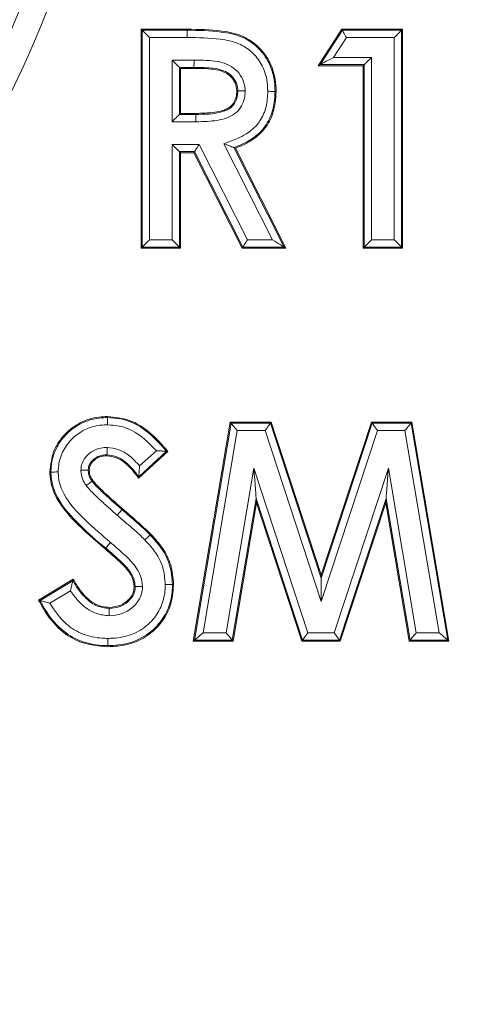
# Model space of a CAD drawing. Header units: millimetres. Extents: x 0 to 8410, y 0 to 5940.
# Tile 223 of 256: x 7628 to 7641, y 1430 to 1457. Entities that reach past the tile are written whole.
import ezdxf

# ---------------------------------------------------------------- set-up
doc = ezdxf.new("R2010")
doc.units = ezdxf.units.MM
doc.header["$LTSCALE"] = 10
doc.styles.add('SLDTEXTSTYLE0', font='TXT', dxfattribs={"width": 0.605})
doc.dimstyles.new('SLDDIMSTYLE0', dxfattribs={"dimtxt": 50, "dimasz": 50, "dimexe": 0, "dimexo": 0.0625, "dimgap": 12.5, "dimtad": 1, "dimtoh": 1, "dimdec": 1, "dimrnd": 1e-09, "dimzin": 12, "dimdsep": 46, "dimtxsty": 'SLDTEXTSTYLE0', "dimsah": 1, "dimcen": 0.09, "dimadec": 0, "dimazin": 0, "dimtfac": 1, "dimtofl": 0, "dimtmove": 0, "dimatfit": 3, "dimfxl": 1, "dimfrac": 2, "dimtolj": 1, "dimtzin": 12, "dimarcsym": 0})
doc.dimstyles.new('SLDDIMSTYLE2', dxfattribs={"dimtxt": 50, "dimasz": 50, "dimexe": 0, "dimexo": 0.0625, "dimgap": 12.5, "dimtad": 1, "dimtoh": 1, "dimdec": 1, "dimrnd": 1e-09, "dimzin": 12, "dimdsep": 46, "dimtxsty": 'SLDTEXTSTYLE0', "dimsah": 1, "dimcen": 0.09, "dimadec": 0, "dimazin": 0, "dimtfac": 1, "dimtofl": 0, "dimtmove": 0, "dimatfit": 3, "dimfxl": 1, "dimfrac": 2, "dimtolj": 1, "dimtzin": 12, "dimarcsym": 0})

# ---------------------------------------------------------------- blocks, each defined once
blk = doc.blocks.new('*D47')
at = {"color": 7, "linetype": 'Continuous', "lineweight": 0}
for p, q in [((7724.501, 2078.392), (7724.501, 1048.045)), ((7487.501, 1230.521), (7487.501, 1048.045)), ((7724.501, 1063.045), (7487.501, 1063.045)), ((7724.501, 1063.045), (8199.269, 1063.045))]:
    blk.add_line(p, q, dxfattribs=at)
for points in [[(7487.501, 1063.045), (7537.501, 1055.545), (7537.501, 1070.545)], [(7724.501, 1063.045), (7674.501, 1070.545), (7674.501, 1055.545)]]:
    blk.add_solid(points, dxfattribs=at)
at = {"color": 7, "linetype": 'Continuous', "lineweight": 0, "char_height": 50, "attachment_point": 1, "style": 'SLDTEXTSTYLE0'}
for s, insert in [(' (2x M8)', (7931.582, 1127.498)), ('237', (7817.007, 1127.498))]:
    blk.add_mtext(s, dxfattribs=dict(at, insert=insert))
blk = doc.blocks.new('*D48')
at = {"color": 7, "linetype": 'Continuous', "lineweight": 0}
for p, q in [((7744.501, 2378.392), (7744.501, 1148.045)), ((7724.501, 2078.392), (7724.501, 1148.045)), ((7724.501, 1163.045), (7624.501, 1163.045)), ((7724.501, 1163.045), (7744.501, 1163.045)), ((7744.501, 1163.045), (8163.448, 1163.045))]:
    blk.add_line(p, q, dxfattribs=at)
for points in [[(7724.501, 1163.045), (7674.501, 1170.545), (7674.501, 1155.545)], [(7744.501, 1163.045), (7794.501, 1155.545), (7794.501, 1170.545)]]:
    blk.add_solid(points, dxfattribs=at)
at = {"color": 7, "linetype": 'Continuous', "lineweight": 0, "char_height": 50, "attachment_point": 1, "style": 'SLDTEXTSTYLE0'}
for s, insert in [(' (2x M8)', (7895.761, 1227.498)), ('20', (7819.377, 1227.498))]:
    blk.add_mtext(s, dxfattribs=dict(at, insert=insert))
blk = doc.blocks.new('*D49')
at = {"color": 7, "linetype": 'Continuous', "lineweight": 0}
for p, q in [((7752.501, 2693.392), (7752.501, 1248.045)), ((7724.501, 2078.392), (7724.501, 1248.045)), ((7724.501, 1263.045), (7624.501, 1263.045)), ((7724.501, 1263.045), (7752.501, 1263.045)), ((7752.501, 1263.045), (8163.448, 1263.045))]:
    blk.add_line(p, q, dxfattribs=at)
for points in [[(7724.501, 1263.045), (7674.501, 1270.545), (7674.501, 1255.545)], [(7752.501, 1263.045), (7802.501, 1255.545), (7802.501, 1270.545)]]:
    blk.add_solid(points, dxfattribs=at)
at = {"color": 7, "linetype": 'Continuous', "lineweight": 0, "char_height": 50, "attachment_point": 1, "style": 'SLDTEXTSTYLE0'}
for s, insert in [(' (2x M8)', (7895.761, 1327.498)), ('28', (7819.377, 1327.498))]:
    blk.add_mtext(s, dxfattribs=dict(at, insert=insert))

msp = doc.modelspace()

# ---------------------------------------------------------------- linework, layer by layer
at = {"color": 7, "linetype": 'Continuous', "lineweight": 0}
for p, q in [((7631.731487, 1457.044766), (7632.986299, 1457.044766)), ((7631.759665, 1457.016587), (7631.731487, 1457.044766)), ((7631.731487, 1451.044768), (7631.731487, 1457.044766)), ((7632.986239, 1456.816703), (7632.986239, 1457.016587)), ((7636.577642, 1456.044764), (7637.220672, 1457.044766)), ((7637.23605, 1457.016587), (7637.220672, 1457.044766)), ((7637.220672, 1457.044766), (7638.885341, 1457.044766)), ((7638.857148, 1457.016587), (7638.885341, 1457.044766)), ((7638.885341, 1457.044766), (7638.885341, 1451.044768)), ((7636.62926, 1456.072942), (7636.577642, 1456.044764)), ((7637.836597, 1456.072942), (7637.808404, 1456.044764)), ((7632.78023, 1455.996022), (7632.808409, 1455.967844)), ((7633.174992, 1455.967844), (7632.808409, 1455.967844)), ((7632.808409, 1455.967844), (7632.808409, 1454.737075)), ((7637.808404, 1456.044764), (7636.577642, 1456.044764)), ((7637.808404, 1451.044768), (7637.808404, 1456.044764)), ((7632.78023, 1454.708889), (7632.808409, 1454.737075)), ((7632.808409, 1454.737075), (7633.227876, 1454.737075)), ((7632.78023, 1454.708889), (7633.22804, 1454.708889)), ((7632.78023, 1453.688331), (7632.808409, 1453.660146)), ((7633.1738, 1453.660146), (7632.808409, 1453.660146)), ((7632.808409, 1453.660146), (7632.808409, 1451.044768)), ((7633.19113, 1453.688331), (7633.1738, 1453.660146)), ((7634.495905, 1451.044768), (7633.1738, 1453.660146)), ((7634.26905, 1453.79813), (7635.647199, 1451.072946)), ((7634.308404, 1453.782745), (7635.69302, 1451.044768)), ((7631.759665, 1451.072946), (7631.731487, 1451.044768)), ((7632.808409, 1451.044768), (7631.731487, 1451.044768)), ((7632.78023, 1451.072946), (7632.808409, 1451.044768)), ((7634.513236, 1451.072946), (7634.495905, 1451.044768)), ((7635.69302, 1451.044768), (7634.495905, 1451.044768)), ((7635.647199, 1451.072946), (7635.69302, 1451.044768)), ((7637.836597, 1451.072946), (7637.808404, 1451.044768)), ((7638.885341, 1451.044768), (7637.808404, 1451.044768)), ((7638.857148, 1451.072946), (7638.885341, 1451.044768)), ((7633.154563, 1440.275535), (7634.167782, 1446.275532)), ((7634.191609, 1446.247354), (7634.167782, 1446.275532)), ((7634.167782, 1446.275532), (7635.285578, 1446.275532)), ((7635.265148, 1446.247354), (7635.285578, 1446.275532)), ((7635.285578, 1446.275532), (7636.654562, 1442.090437)), ((7636.654562, 1442.090437), (7638.033173, 1446.275532)), ((7638.033173, 1446.275532), (7639.140135, 1446.275532)), ((7638.053558, 1446.247354), (7638.033173, 1446.275532)), ((7639.116323, 1446.247354), (7639.140135, 1446.275532)), ((7639.140135, 1446.275532), (7640.154562, 1440.275535)), ((7632.462255, 1445.47385), (7631.656966, 1444.737073)), ((7632.423303, 1445.476406), (7631.661466, 1444.779378)), ((7634.885332, 1444.065199), (7634.245909, 1440.275535)), ((7634.876556, 1444.18259), (7634.885332, 1444.065199)), ((7636.12572, 1440.275535), (7634.885332, 1444.065199)), ((7638.423792, 1444.065199), (7637.176192, 1440.275535)), ((7638.432613, 1444.182102), (7638.423792, 1444.065199)), ((7639.064423, 1440.275535), (7638.423792, 1444.065199)), ((7636.654473, 1442.000084), (7636.654562, 1442.090437)), ((7628.923795, 1441.399332), (7629.870913, 1441.967841)), ((7628.961078, 1441.388842), (7629.86084, 1441.928923)), ((7632.587916, 1441.829529), (7632.616109, 1441.829622)), ((7633.187896, 1440.303713), (7633.154563, 1440.275535)), ((7634.245909, 1440.275535), (7633.154563, 1440.275535)), ((7634.222082, 1440.303713), (7634.245909, 1440.275535)), ((7636.146149, 1440.303713), (7636.12572, 1440.275535)), ((7637.176192, 1440.275535), (7636.12572, 1440.275535)), ((7637.155807, 1440.303713), (7637.176192, 1440.275535)), ((7639.088235, 1440.303713), (7639.064423, 1440.275535)), ((7640.154562, 1440.275535), (7639.064423, 1440.275535)), ((7640.121213, 1440.303713), (7640.154562, 1440.275535))]:
    msp.add_line(p, q, dxfattribs=at)
at = {"color": 8, "linetype": 'Continuous', "lineweight": 0}
for p, q in [((7631.759665, 1451.072946), (7631.759665, 1457.016587)), ((7631.759665, 1457.016587), (7632.986239, 1457.016587)), ((7636.62926, 1456.072942), (7637.23605, 1457.016587)), ((7637.23605, 1457.016587), (7638.857148, 1457.016587)), ((7638.857148, 1457.016587), (7638.857148, 1451.072946)), ((7631.959549, 1456.816703), (7631.959549, 1451.272823)), ((7632.986239, 1456.816703), (7631.959549, 1456.816703)), ((7637.345157, 1456.816703), (7636.995426, 1456.272826)), ((7638.657278, 1456.816703), (7637.345157, 1456.816703)), ((7638.657278, 1451.272823), (7638.657278, 1456.816703)), ((7632.580346, 1456.195899), (7633.176661, 1456.195899)), ((7632.580346, 1454.509013), (7632.580346, 1456.195899)), ((7637.836597, 1456.072942), (7636.62926, 1456.072942)), ((7636.995426, 1456.272826), (7638.036466, 1456.272826)), ((7637.836597, 1451.072946), (7637.836597, 1456.072942)), ((7638.036466, 1456.272826), (7638.036466, 1451.272823)), ((7632.78023, 1455.996022), (7632.78023, 1454.708889)), ((7633.175111, 1455.996022), (7632.78023, 1455.996022)), ((7633.229173, 1454.509013), (7632.580346, 1454.509013)), ((7635.32213, 1451.272823), (7633.989877, 1453.907274)), ((7632.580346, 1453.888208), (7633.31405, 1453.888208)), ((7632.580346, 1451.272823), (7632.580346, 1453.888208)), ((7633.19113, 1453.688331), (7632.78023, 1453.688331)), ((7632.78023, 1453.688331), (7632.78023, 1451.072946)), ((7634.513236, 1451.072946), (7633.19113, 1453.688331)), ((7633.31405, 1453.888208), (7634.63617, 1451.272823)), ((7631.959549, 1451.272823), (7632.580346, 1451.272823)), ((7634.63617, 1451.272823), (7635.32213, 1451.272823)), ((7638.036466, 1451.272823), (7638.657278, 1451.272823)), ((7632.78023, 1451.072946), (7631.759665, 1451.072946)), ((7635.647199, 1451.072946), (7634.513236, 1451.072946)), ((7638.857148, 1451.072946), (7637.836597, 1451.072946)), ((7633.187896, 1440.303713), (7634.191609, 1446.247354)), ((7634.191609, 1446.247354), (7635.265148, 1446.247354)), ((7635.265148, 1446.247354), (7636.654473, 1442.000084)), ((7636.654473, 1442.000084), (7638.053558, 1446.247354)), ((7638.053558, 1446.247354), (7639.116323, 1446.247354)), ((7639.116323, 1446.247354), (7640.121213, 1440.303713)), ((7634.360558, 1446.047478), (7633.424363, 1440.503594)), ((7635.120219, 1446.047478), (7634.360558, 1446.047478)), ((7636.653802, 1441.359215), (7635.120219, 1446.047478)), ((7638.198159, 1446.047478), (7636.653802, 1441.359215)), ((7638.947404, 1446.047478), (7638.198159, 1446.047478)), ((7639.884717, 1440.503594), (7638.947404, 1446.047478)), ((7631.68799, 1445.07457), (7632.14489, 1445.492596)), ((7634.053103, 1440.503594), (7634.814343, 1445.015222)), ((7634.814343, 1445.015222), (7636.291033, 1440.503594)), ((7637.011177, 1440.503594), (7638.495154, 1445.011284)), ((7638.495154, 1445.011284), (7639.257169, 1440.503594)), ((7634.876556, 1444.18259), (7634.222082, 1440.303713)), ((7636.146149, 1440.303713), (7634.876556, 1444.18259)), ((7638.432613, 1444.182102), (7637.155807, 1440.303713)), ((7639.088235, 1440.303713), (7638.432613, 1444.182102)), ((7630.761689, 1442.823507), (7630.74351, 1442.801975)), ((7629.793486, 1441.655379), (7629.228017, 1441.315953)), ((7633.424363, 1440.503594), (7634.053103, 1440.503594)), ((7636.291033, 1440.503594), (7637.011177, 1440.503594)), ((7639.257169, 1440.503594), (7639.884717, 1440.503594)), ((7634.222082, 1440.303713), (7633.187896, 1440.303713)), ((7637.155807, 1440.303713), (7636.146149, 1440.303713)), ((7640.121213, 1440.303713), (7639.088235, 1440.303713))]:
    msp.add_line(p, q, dxfattribs=at)
at = {"color": 7, "linetype": 'Continuous', "lineweight": 0, "flags": 128}
for points in [[(7631.759665, 1457.016587), (7631.764672, 1457.011581), (7631.776831, 1456.999414), (7631.795711, 1456.980534), (7631.820611, 1456.955634), (7631.850622, 1456.925631), (7631.884626, 1456.891626), (7631.921387, 1456.854865), (7631.959549, 1456.816703)], [(7632.986239, 1457.016587), (7632.986254, 1457.02032), (7632.986269, 1457.030796), (7632.986299, 1457.044766)], [(7637.23605, 1457.016587), (7637.238792, 1457.011581), (7637.245423, 1456.999414), (7637.255735, 1456.980534), (7637.269325, 1456.955634), (7637.285701, 1456.925631), (7637.304268, 1456.891626), (7637.324325, 1456.854865), (7637.345157, 1456.816703)], [(7638.657278, 1456.816703), (7638.69544, 1456.854865), (7638.732201, 1456.891626), (7638.766206, 1456.925631), (7638.796202, 1456.955634), (7638.821102, 1456.980534), (7638.839981, 1456.999414), (7638.852156, 1457.011581), (7638.857148, 1457.016587)], [(7632.580346, 1456.195899), (7632.618508, 1456.157737), (7632.655269, 1456.120976), (7632.689274, 1456.086971), (7632.719285, 1456.056968), (7632.744185, 1456.032068), (7632.763064, 1456.013188), (7632.775224, 1456.001029), (7632.78023, 1455.996022)], [(7633.176661, 1456.195899), (7633.176363, 1456.157737), (7633.17608, 1456.120983), (7633.175812, 1456.086979), (7633.175573, 1456.056975), (7633.175379, 1456.032075), (7633.175245, 1456.013195), (7633.175141, 1456.001029), (7633.175111, 1455.996022)], [(7636.62926, 1456.072942), (7636.638439, 1456.077948), (7636.660716, 1456.090115), (7636.695302, 1456.108995), (7636.740914, 1456.133895), (7636.795885, 1456.163898), (7636.858172, 1456.197903), (7636.925525, 1456.234664), (7636.995426, 1456.272826)], [(7637.836597, 1456.072942), (7637.841589, 1456.077948), (7637.853763, 1456.090115), (7637.872643, 1456.108995), (7637.897543, 1456.133895), (7637.927539, 1456.163898), (7637.961543, 1456.197903), (7637.998304, 1456.234664), (7638.036466, 1456.272826)], [(7633.175111, 1455.996022), (7633.175067, 1455.987126), (7633.174992, 1455.967844)], [(7634.375072, 1455.355063), (7634.367383, 1455.355011), (7634.346879, 1455.354862)], [(7635.395608, 1455.340632), (7635.399348, 1455.340609), (7635.409824, 1455.340535), (7635.423801, 1455.340438)], [(7633.22804, 1454.708889), (7633.227995, 1454.716571), (7633.227876, 1454.737075)], [(7632.78023, 1454.708889), (7632.775224, 1454.70389), (7632.763064, 1454.691723), (7632.744185, 1454.672843), (7632.719285, 1454.647944), (7632.689274, 1454.61794), (7632.655269, 1454.583936), (7632.618508, 1454.547174), (7632.580346, 1454.509013)], [(7632.78023, 1453.688331), (7632.775224, 1453.693331), (7632.763064, 1453.705497), (7632.744185, 1453.724377), (7632.719285, 1453.749277), (7632.689274, 1453.77928), (7632.655269, 1453.813285), (7632.618508, 1453.850046), (7632.580346, 1453.888208)], [(7633.19113, 1453.688331), (7633.1942, 1453.693331), (7633.20168, 1453.705497), (7633.213303, 1453.724377), (7633.228606, 1453.749277), (7633.247054, 1453.77928), (7633.267975, 1453.813285), (7633.29058, 1453.850046), (7633.31405, 1453.888208)], [(7634.26905, 1453.79813), (7634.284026, 1453.792282), (7634.308404, 1453.782745)], [(7631.759665, 1451.072946), (7631.764672, 1451.077946), (7631.776831, 1451.090113), (7631.795711, 1451.108992), (7631.820611, 1451.133892), (7631.850622, 1451.163896), (7631.884626, 1451.1979), (7631.921387, 1451.234661), (7631.959549, 1451.272823)], [(7632.78023, 1451.072946), (7632.775224, 1451.077946), (7632.763064, 1451.090113), (7632.744185, 1451.108992), (7632.719285, 1451.133892), (7632.689274, 1451.163896), (7632.655269, 1451.1979), (7632.618508, 1451.234661), (7632.580346, 1451.272823)], [(7634.63617, 1451.272823), (7634.612701, 1451.234661), (7634.590096, 1451.1979), (7634.569174, 1451.163896), (7634.550727, 1451.133892), (7634.535408, 1451.108992), (7634.5238, 1451.090113), (7634.51632, 1451.077946), (7634.513236, 1451.072946)], [(7635.32213, 1451.272823), (7635.384194, 1451.234661), (7635.443977, 1451.1979), (7635.49929, 1451.163896), (7635.548076, 1451.133892), (7635.588578, 1451.108992), (7635.619274, 1451.090113), (7635.639063, 1451.077946), (7635.647199, 1451.072946)], [(7638.036466, 1451.272823), (7637.998304, 1451.234661), (7637.961543, 1451.1979), (7637.927539, 1451.163896), (7637.897543, 1451.133892), (7637.872643, 1451.108992), (7637.853763, 1451.090113), (7637.841589, 1451.077946), (7637.836597, 1451.072946)], [(7638.657278, 1451.272823), (7638.69544, 1451.234661), (7638.732201, 1451.1979), (7638.766206, 1451.163896), (7638.796202, 1451.133892), (7638.821102, 1451.108992), (7638.839981, 1451.090113), (7638.852156, 1451.077946), (7638.857148, 1451.072946)], [(7634.191609, 1446.247354), (7634.195841, 1446.242348), (7634.206123, 1446.230181), (7634.222082, 1446.211308), (7634.243122, 1446.186409), (7634.268484, 1446.156405), (7634.297228, 1446.122393), (7634.328297, 1446.08564), (7634.360558, 1446.047478)], [(7635.120219, 1446.047478), (7635.147891, 1446.08564), (7635.174549, 1446.122393), (7635.199196, 1446.156405), (7635.220951, 1446.186409), (7635.239011, 1446.211308), (7635.252691, 1446.230181), (7635.261512, 1446.242348), (7635.265148, 1446.247354)], [(7638.198159, 1446.047478), (7638.170547, 1446.08564), (7638.143963, 1446.122393), (7638.119361, 1446.156405), (7638.09765, 1446.186409), (7638.079635, 1446.211308), (7638.065985, 1446.230181), (7638.057179, 1446.242348), (7638.053558, 1446.247354)], [(7638.947404, 1446.047478), (7638.97965, 1446.08564), (7639.010719, 1446.122393), (7639.039463, 1446.156405), (7639.064825, 1446.186409), (7639.085865, 1446.211308), (7639.10181, 1446.230181), (7639.112092, 1446.242348), (7639.116323, 1446.247354)], [(7630.794219, 1445.380662), (7630.794114, 1445.367865), (7630.793995, 1445.352458)], [(7632.423303, 1445.476406), (7632.43813, 1445.475437), (7632.462255, 1445.47385)], [(7634.876556, 1444.18259), (7634.875006, 1444.203433), (7634.871221, 1444.254108), (7634.865335, 1444.332753), (7634.857586, 1444.436472), (7634.848258, 1444.561459), (7634.837664, 1444.703121), (7634.82622, 1444.856249), (7634.814343, 1445.015222)], [(7638.495154, 1445.011284), (7638.483218, 1444.852971), (7638.471714, 1444.700476), (7638.461075, 1444.559403), (7638.451687, 1444.434934), (7638.443894, 1444.331642), (7638.437993, 1444.253326), (7638.434178, 1444.202863), (7638.432613, 1444.182102)], [(7629.259682, 1444.907997), (7629.248953, 1444.9079), (7629.231489, 1444.907744)], [(7630.280188, 1444.959797), (7630.292988, 1444.95963), (7630.308411, 1444.959428)], [(7631.661466, 1444.779378), (7631.659767, 1444.763292), (7631.656966, 1444.737073)], [(7631.072721, 1443.72664), (7631.097904, 1443.755325), (7631.122148, 1443.782956), (7631.144575, 1443.808519), (7631.164363, 1443.831071), (7631.180785, 1443.849784), (7631.193227, 1443.863977), (7631.201259, 1443.873119), (7631.204567, 1443.876885)], [(7631.204567, 1443.876885), (7631.2116, 1443.884965), (7631.223074, 1443.89813)], [(7631.975553, 1443.186332), (7631.983301, 1443.193749), (7631.995908, 1443.205822)], [(7630.761689, 1442.823507), (7630.764923, 1442.827329), (7630.772761, 1442.836624), (7630.78495, 1442.851044), (7630.801014, 1442.87007), (7630.82037, 1442.892991), (7630.84232, 1442.918971), (7630.866027, 1442.947056), (7630.890659, 1442.97621)], [(7631.56741, 1441.767115), (7631.559751, 1441.767115), (7631.539187, 1441.767119)], [(7636.653802, 1441.359215), (7636.653936, 1441.481572), (7636.654056, 1441.599433), (7636.654175, 1441.708468), (7636.654264, 1441.80467), (7636.654354, 1441.884503), (7636.654413, 1441.945035), (7636.654458, 1441.984039), (7636.654473, 1442.000084)], [(7628.961078, 1441.388842), (7628.946892, 1441.392832), (7628.923795, 1441.399332)], [(7630.853942, 1441.170402), (7630.853987, 1441.178046), (7630.854091, 1441.19861)], [(7633.187896, 1440.303713), (7633.193827, 1440.30872), (7633.208222, 1440.320883), (7633.230544, 1440.339763), (7633.260003, 1440.364659), (7633.295498, 1440.394666), (7633.335731, 1440.428671), (7633.379212, 1440.465432), (7633.424363, 1440.503594)], [(7634.222082, 1440.303713), (7634.21785, 1440.30872), (7634.207568, 1440.320883), (7634.191609, 1440.339763), (7634.170568, 1440.364659), (7634.145192, 1440.394666), (7634.116447, 1440.428671), (7634.085378, 1440.465432), (7634.053103, 1440.503594)], [(7636.146149, 1440.303713), (7636.14977, 1440.30872), (7636.158592, 1440.320883), (7636.172271, 1440.339763), (7636.190331, 1440.364659), (7636.212072, 1440.394666), (7636.236734, 1440.428671), (7636.263377, 1440.465432), (7636.291033, 1440.503594)], [(7637.155807, 1440.303713), (7637.152186, 1440.30872), (7637.14338, 1440.320883), (7637.12973, 1440.339763), (7637.111715, 1440.364659), (7637.090004, 1440.394666), (7637.065387, 1440.428671), (7637.038789, 1440.465432), (7637.011177, 1440.503594)], [(7639.257169, 1440.503594), (7639.224908, 1440.465432), (7639.193839, 1440.428671), (7639.16511, 1440.394666), (7639.139748, 1440.364659), (7639.118708, 1440.339763), (7639.102748, 1440.320883), (7639.092467, 1440.30872), (7639.088235, 1440.303713)], [(7639.884717, 1440.503594), (7639.929867, 1440.465432), (7639.973364, 1440.428671), (7640.013597, 1440.394666), (7640.049106, 1440.364659), (7640.078566, 1440.339763), (7640.100903, 1440.320883), (7640.115297, 1440.30872), (7640.121213, 1440.303713)]]:
    msp.add_lwpolyline(points, dxfattribs=at)
at = {"color": 8, "linetype": 'Continuous', "lineweight": 0}
for radius in [26.414214, 25.707107]:
    msp.add_arc((7604.500719, 1467.044765), radius, 328.3105902, 90, dxfattribs=at)
at = {"color": 7, "linetype": 'Continuous', "lineweight": 0}
for centre, radius, start, end in [((7615.401471, 1465.131196), 25.372682, 306.1963608, 306.2600579), ((7651.922475, 1436.239467), 22.783451, 165.4380295, 165.5391259), ((7648.981763, 1440.145386), 18.167354, 179.9858457, 180.0747367)]:
    msp.add_arc(centre, radius, start, end, dxfattribs=at)
at = {"color": 8, "linetype": 'Continuous', "lineweight": 0}
for points, knots in [([(7632.986254, 1457.016587), (7633.298158, 1457.011485), (7633.802501, 1457.003235), (7634.466004, 1456.871719), (7634.909205, 1456.5858), (7635.216862, 1456.190507), (7635.376368, 1455.755604), (7635.389952, 1455.462607), (7635.395608, 1455.340632)], [0, 0, 0, 0, 0.278627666, 0.450535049, 0.595457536, 0.73887911, 0.891295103, 1, 1, 1, 1]), ([(7635.195709, 1455.34201), (7635.190693, 1455.451461), (7635.178851, 1455.709908), (7635.039281, 1456.091516), (7634.772846, 1456.434829), (7634.38217, 1456.686461), (7633.766546, 1456.803748), (7633.289116, 1456.811675), (7632.986239, 1456.816703)], [0, 0, 0, 0, 0.107593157, 0.254061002, 0.391605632, 0.529314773, 0.701402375, 1, 1, 1, 1]), ([(7633.176661, 1456.195891), (7633.318062, 1456.194672), (7633.639266, 1456.191903), (7634.063523, 1456.127012), (7634.365296, 1455.907576), (7634.524371, 1455.679588), (7634.570842, 1455.481442), (7634.574397, 1455.375411), (7634.575031, 1455.356501)], [0, 0, 0, 0, 0.2314186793, 0.5256876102, 0.6761728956, 0.8270713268, 0.9691602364, 1, 1, 1, 1]), ([(7634.375072, 1455.355063), (7634.37456, 1455.370296), (7634.371912, 1455.449158), (7634.337811, 1455.596503), (7634.218283, 1455.766536), (7633.974671, 1455.942356), (7633.601988, 1455.991678), (7633.311619, 1455.994633), (7633.175111, 1455.996022)], [0, 0, 0, 0, 0.029863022, 0.154601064, 0.289328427, 0.428130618, 0.731152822, 1, 1, 1, 1]), ([(7633.22804, 1454.708889), (7633.255064, 1454.709214), (7633.529311, 1454.712512), (7633.87894, 1454.719467), (7634.20306, 1454.899708), (7634.311862, 1455.037646), (7634.368339, 1455.194899), (7634.372865, 1455.302575), (7634.375072, 1455.355063)], [0, 0, 0, 0, 0.054278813, 0.550836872, 0.670851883, 0.784755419, 0.895076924, 1, 1, 1, 1]), ([(7634.575031, 1455.356501), (7634.572011, 1455.289975), (7634.565599, 1455.148688), (7634.488258, 1454.936344), (7634.33815, 1454.747227), (7634.041717, 1454.576869), (7633.684155, 1454.522865), (7633.383935, 1454.51057), (7633.256852, 1454.509291), (7633.229173, 1454.509013)], [0, 0, 0, 0, 0.109864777, 0.233330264, 0.367536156, 0.500934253, 0.789566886, 0.95416666, 1, 1, 1, 1]), ([(7633.989877, 1453.907274), (7634.115876, 1453.951483), (7634.32607, 1454.025232), (7634.654136, 1454.191849), (7634.862874, 1454.365979), (7635.046197, 1454.624004), (7635.173576, 1454.918338), (7635.188334, 1455.200835), (7635.195709, 1455.34201)], [0, 0, 0, 0, 0.196208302, 0.327317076, 0.54085681, 0.585866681, 0.793042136, 1, 1, 1, 1]), ([(7635.395608, 1455.340632), (7635.386972, 1455.183423), (7635.369352, 1454.862642), (7635.223211, 1454.527764), (7635.01046, 1454.228841), (7634.725199, 1453.983643), (7634.418874, 1453.859062), (7634.26905, 1453.79813)], [0, 0, 0, 0, 0.228705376, 0.466670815, 0.518642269, 0.764568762, 1, 1, 1, 1]), ([(7629.259682, 1444.907997), (7629.261174, 1444.959899), (7629.26741, 1445.176903), (7629.370541, 1445.552117), (7629.591384, 1445.853845), (7629.861899, 1446.112178), (7630.193207, 1446.323522), (7630.5705, 1446.395569), (7630.773796, 1446.400421), (7630.805856, 1446.401187)], [0, 0, 0, 0, 0.06532314, 0.273120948, 0.477062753, 0.526816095, 0.744033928, 0.959632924, 1, 1, 1, 1]), ([(7630.805856, 1446.401187), (7630.928018, 1446.393396), (7631.247998, 1446.372989), (7631.776318, 1446.14437), (7632.15051, 1445.789405), (7632.363436, 1445.547505), (7632.416748, 1445.48419), (7632.423303, 1445.476406)], [0, 0, 0, 0, 0.189999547, 0.497666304, 0.871090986, 0.984150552, 1, 1, 1, 1]), ([(7630.804828, 1446.201213), (7630.776126, 1446.200518), (7630.598334, 1446.196215), (7630.269424, 1446.134456), (7629.981474, 1445.949983), (7629.746508, 1445.7255), (7629.554826, 1445.465279), (7629.466312, 1445.141287), (7629.460963, 1444.954838), (7629.459671, 1444.909778)], [0, 0, 0, 0, 0.041650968, 0.258000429, 0.475057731, 0.525473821, 0.729548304, 0.934638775, 1, 1, 1, 1]), ([(7632.14489, 1445.492596), (7631.978176, 1445.665439), (7631.689364, 1445.964868), (7631.195247, 1446.17654), (7630.912711, 1446.194395), (7630.804828, 1446.201213)], [0, 0, 0, 0, 0.457715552, 0.792935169, 1, 1, 1, 1]), ([(7630.080021, 1444.962416), (7630.083845, 1445.009966), (7630.092393, 1445.116251), (7630.171212, 1445.279583), (7630.286113, 1445.404278), (7630.440952, 1445.510257), (7630.605656, 1445.572403), (7630.740221, 1445.578287), (7630.795873, 1445.580721)], [0, 0, 0, 0, 0.135925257, 0.303825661, 0.508199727, 0.614903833, 0.840735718, 1, 1, 1, 1]), ([(7630.795873, 1445.580721), (7630.899819, 1445.568783), (7631.120563, 1445.543431), (7631.430476, 1445.354806), (7631.598665, 1445.171777), (7631.68799, 1445.07457)], [0, 0, 0, 0, 0.294437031, 0.62527449, 1, 1, 1, 1]), ([(7630.794219, 1445.380662), (7630.751374, 1445.378944), (7630.652054, 1445.374962), (7630.531249, 1445.329618), (7630.420221, 1445.25358), (7630.341257, 1445.168426), (7630.28754, 1445.059284), (7630.282512, 1444.991243), (7630.280188, 1444.959797)], [0, 0, 0, 0, 0.174636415, 0.404830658, 0.513856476, 0.723325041, 0.872129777, 1, 1, 1, 1]), ([(7631.661466, 1444.779378), (7631.63418, 1444.817136), (7631.524338, 1444.969137), (7631.32904, 1445.177014), (7631.052772, 1445.351133), (7630.875183, 1445.371415), (7630.794219, 1445.380662)], [0, 0, 0, 0, 0.127827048, 0.514576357, 0.778690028, 1, 1, 1, 1]), ([(7630.761689, 1442.823507), (7630.761679, 1442.823515), (7630.512536, 1443.010371), (7630.04898, 1443.45203), (7629.464912, 1444.055986), (7629.271886, 1444.611863), (7629.261976, 1444.852325), (7629.259682, 1444.907997)], [0, 0, 0, 0, 0.0000140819, 0.3531663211, 0.7272820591, 0.9368607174, 1, 1, 1, 1]), ([(7629.459671, 1444.909778), (7629.461651, 1444.860604), (7629.470091, 1444.650983), (7629.649866, 1444.148616), (7630.194946, 1443.576969), (7630.659227, 1443.176055), (7630.890659, 1442.97621)], [0, 0, 0, 0, 0.05960319, 0.254079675, 0.628178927, 1, 1, 1, 1]), ([(7630.224115, 1444.537234), (7630.208347, 1444.560467), (7630.166891, 1444.62155), (7630.106367, 1444.749286), (7630.083304, 1444.872925), (7630.080443, 1444.950915), (7630.080021, 1444.962416)], [0, 0, 0, 0, 0.1848224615, 0.485918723, 0.9241873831, 1, 1, 1, 1]), ([(7630.280188, 1444.959797), (7630.280469, 1444.952518), (7630.28256, 1444.89825), (7630.298582, 1444.811137), (7630.3425, 1444.718674), (7630.373193, 1444.673495), (7630.38542, 1444.655497)], [0, 0, 0, 0, 0.06690017, 0.498762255, 0.800324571, 1, 1, 1, 1]), ([(7631.072736, 1443.726644), (7630.986571, 1443.802319), (7630.814233, 1443.953673), (7630.560485, 1444.185681), (7630.35807, 1444.375638), (7630.254476, 1444.500608), (7630.224115, 1444.537234)], [0, 0, 0, 0, 0.2928220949, 0.5856652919, 0.8785664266, 1, 1, 1, 1]), ([(7630.38542, 1444.655497), (7630.411059, 1444.624754), (7630.507275, 1444.50938), (7630.699721, 1444.329312), (7630.948253, 1444.10195), (7631.118773, 1443.952219), (7631.204567, 1443.876885)], [0, 0, 0, 0, 0.106120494, 0.398252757, 0.697242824, 1, 1, 1, 1]), ([(7631.831161, 1443.048071), (7631.784387, 1443.093682), (7631.67233, 1443.202954), (7631.486422, 1443.366699), (7631.280436, 1443.547301), (7631.142074, 1443.666761), (7631.072721, 1443.72664)], [0, 0, 0, 0, 0.192525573, 0.461245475, 0.72995185, 1, 1, 1, 1]), ([(7631.204567, 1443.876885), (7631.27365, 1443.817234), (7631.412156, 1443.697641), (7631.619461, 1443.51589), (7631.809946, 1443.348052), (7631.925925, 1443.234795), (7631.975553, 1443.186332)], [0, 0, 0, 0, 0.264498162, 0.530291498, 0.799011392, 1, 1, 1, 1]), ([(7631.975553, 1443.186332), (7632.02931, 1443.127715), (7632.25134, 1442.885609), (7632.540518, 1442.440758), (7632.57397, 1442.009376), (7632.587916, 1441.829529)], [0, 0, 0, 0, 0.157024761, 0.648557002, 1, 1, 1, 1]), ([(7630.890659, 1442.97621), (7630.995408, 1442.886143), (7631.204993, 1442.705933), (7631.504713, 1442.420649), (7631.72914, 1442.102648), (7631.756435, 1441.864629), (7631.767622, 1441.767071)], [0, 0, 0, 0, 0.268997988, 0.538215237, 0.8107249, 1, 1, 1, 1]), ([(7632.388002, 1441.828873), (7632.375941, 1441.988319), (7632.346813, 1442.373406), (7632.083752, 1442.772639), (7631.882045, 1442.992586), (7631.831161, 1443.048071)], [0, 0, 0, 0, 0.345708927, 0.834942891, 1, 1, 1, 1]), ([(7631.56741, 1441.767115), (7631.558698, 1441.841249), (7631.536318, 1442.031694), (7631.341002, 1442.300774), (7631.066127, 1442.561749), (7630.864384, 1442.735209), (7630.761689, 1442.823507)], [0, 0, 0, 0, 0.162105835, 0.416438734, 0.702945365, 1, 1, 1, 1]), ([(7629.86084, 1441.928923), (7629.891218, 1441.87722), (7630.002216, 1441.688298), (7630.218723, 1441.420478), (7630.541844, 1441.202816), (7630.759725, 1441.180187), (7630.853942, 1441.170402)], [0, 0, 0, 0, 0.137611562, 0.502823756, 0.785007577, 1, 1, 1, 1]), ([(7630.814276, 1440.349784), (7630.864393, 1440.350695), (7631.087828, 1440.354757), (7631.485653, 1440.431909), (7631.830121, 1440.642629), (7632.094808, 1440.902501), (7632.289951, 1441.197365), (7632.381459, 1441.555433), (7632.386529, 1441.767313), (7632.388002, 1441.828873)], [0, 0, 0, 0, 0.062193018, 0.277267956, 0.493710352, 0.550645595, 0.737218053, 0.923649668, 1, 1, 1, 1]), ([(7632.587916, 1441.829529), (7632.586217, 1441.760888), (7632.580288, 1441.521317), (7632.475478, 1441.114242), (7632.253077, 1440.777706), (7631.950734, 1440.480793), (7631.561646, 1440.242884), (7631.115573, 1440.155424), (7630.86821, 1440.150865), (7630.81441, 1440.149874)], [0, 0, 0, 0, 0.075369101, 0.263054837, 0.452533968, 0.509628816, 0.728246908, 0.940894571, 1, 1, 1, 1]), ([(7631.767622, 1441.767071), (7631.765859, 1441.73376), (7631.759674, 1441.616933), (7631.694256, 1441.42229), (7631.578526, 1441.278388), (7631.419305, 1441.13233), (7631.199866, 1440.998888), (7630.966861, 1440.9797), (7630.852959, 1440.97032)], [0, 0, 0, 0, 0.0746710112, 0.2618846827, 0.4478021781, 0.4813891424, 0.7464811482, 1, 1, 1, 1]), ([(7630.853942, 1441.170402), (7630.945532, 1441.17763), (7631.130332, 1441.192214), (7631.304249, 1441.298007), (7631.427531, 1441.411171), (7631.51336, 1441.516279), (7631.561734, 1441.658656), (7631.566097, 1441.742035), (7631.56741, 1441.767115)], [0, 0, 0, 0, 0.265964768, 0.536637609, 0.571519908, 0.756041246, 0.926617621, 1, 1, 1, 1]), ([(7630.852959, 1440.97032), (7630.735637, 1440.982599), (7630.470479, 1441.010351), (7630.122324, 1441.241741), (7629.90965, 1441.483061), (7629.812575, 1441.627063), (7629.793486, 1441.655379)], [0, 0, 0, 0, 0.266794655, 0.602980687, 0.921930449, 1, 1, 1, 1]), ([(7630.81441, 1440.149874), (7630.756435, 1440.151081), (7630.502567, 1440.156366), (7630.051136, 1440.252057), (7629.456839, 1440.612593), (7629.136787, 1441.054926), (7628.98225, 1441.348606), (7628.961078, 1441.388842)], [0, 0, 0, 0, 0.073864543, 0.323450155, 0.576983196, 0.942044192, 1, 1, 1, 1]), ([(7629.228017, 1441.315953), (7629.365481, 1441.109653), (7629.60204, 1440.754635), (7630.128552, 1440.440985), (7630.531736, 1440.35556), (7630.760979, 1440.350874), (7630.814276, 1440.349784)], [0, 0, 0, 0, 0.376231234, 0.647450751, 0.918036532, 1, 1, 1, 1])]:
    msp.add_open_spline(points, degree=3, knots=knots, dxfattribs=at)
at = {"color": 7, "linetype": 'Continuous', "lineweight": 0}
for points, knots in [([(7632.986299, 1457.044766), (7633.303695, 1457.039854), (7633.822932, 1457.031819), (7634.503902, 1456.889168), (7634.953785, 1456.583047), (7635.260703, 1456.171465), (7635.407204, 1455.735332), (7635.419203, 1455.449826), (7635.423801, 1455.340438)], [0, 0, 0, 0, 0.279887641, 0.457875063, 0.603338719, 0.748625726, 0.903688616, 1, 1, 1, 1]), ([(7634.346879, 1455.354862), (7634.338467, 1455.43143), (7634.322578, 1455.576062), (7634.19603, 1455.745941), (7634.020486, 1455.875302), (7633.673358, 1455.970483), (7633.380593, 1455.968933), (7633.174992, 1455.967844)], [0, 0, 0, 0, 0.152547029, 0.288150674, 0.411831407, 0.586945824, 1, 1, 1, 1]), ([(7633.227876, 1454.737075), (7633.365326, 1454.740334), (7633.641027, 1454.746872), (7633.979069, 1454.801087), (7634.204361, 1454.936746), (7634.309016, 1455.091017), (7634.344113, 1455.238633), (7634.346236, 1455.327833), (7634.346879, 1455.354862)], [0, 0, 0, 0, 0.284446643, 0.570554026, 0.692672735, 0.815880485, 0.944208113, 1, 1, 1, 1]), ([(7635.423801, 1455.340438), (7635.409373, 1455.137023), (7635.383815, 1454.776701), (7635.136181, 1454.312587), (7634.772081, 1453.979312), (7634.468133, 1453.850459), (7634.308404, 1453.782745)], [0, 0, 0, 0, 0.294272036, 0.521260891, 0.748417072, 1, 1, 1, 1]), ([(7634.575031, 1455.356501), (7634.571254, 1455.356474), (7634.558798, 1455.356384), (7634.524139, 1455.356134), (7634.472865, 1455.355764), (7634.420603, 1455.355386), (7634.384053, 1455.355128), (7634.378065, 1455.355085), (7634.375072, 1455.355063)], [0, 0, 0, 0, 0.0370315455, 0.1221153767, 0.3417003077, 0.5611583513, 0.7805846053, 1, 1, 1, 1]), ([(7635.195709, 1455.34201), (7635.20086, 1455.341975), (7635.213299, 1455.341892), (7635.247861, 1455.341652), (7635.297796, 1455.341312), (7635.350076, 1455.340948), (7635.386632, 1455.340698), (7635.392616, 1455.340654), (7635.395608, 1455.340632)], [0, 0, 0, 0, 0.050501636, 0.121941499, 0.341458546, 0.561015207, 0.780465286, 1, 1, 1, 1]), ([(7633.22804, 1454.708889), (7633.228057, 1454.705896), (7633.228089, 1454.699908), (7633.228291, 1454.663366), (7633.228597, 1454.611072), (7633.228857, 1454.56473), (7633.229054, 1454.53036), (7633.229123, 1454.517925), (7633.229173, 1454.509013)], [0, 0, 0, 0, 0.219553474, 0.439117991, 0.658611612, 0.878168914, 0.912678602, 1, 1, 1, 1]), ([(7633.989877, 1453.907274), (7633.990756, 1453.906931), (7634.01797, 1453.896323), (7634.081146, 1453.871568), (7634.164932, 1453.838833), (7634.226606, 1453.814732), (7634.260615, 1453.801431), (7634.266233, 1453.799233), (7634.26905, 1453.79813)], [0, 0, 0, 0, 0.0072936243, 0.2257624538, 0.5245707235, 0.7287492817, 0.8639473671, 1, 1, 1, 1]), ([(7629.231489, 1444.907744), (7629.253429, 1445.113194), (7629.294631, 1445.499013), (7629.629125, 1445.960636), (7630.050204, 1446.287386), (7630.470234, 1446.417834), (7630.727804, 1446.426691), (7630.806005, 1446.42938)], [0, 0, 0, 0, 0.251141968, 0.471625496, 0.681505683, 0.903300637, 1, 1, 1, 1]), ([(7630.805856, 1446.401187), (7630.805845, 1446.398193), (7630.805823, 1446.392205), (7630.805631, 1446.355655), (7630.805361, 1446.303381), (7630.805092, 1446.252085), (7630.804914, 1446.217422), (7630.804848, 1446.204965), (7630.804828, 1446.201213)], [0, 0, 0, 0, 0.219408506, 0.43882732, 0.658314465, 0.877867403, 0.963213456, 1, 1, 1, 1]), ([(7630.805856, 1446.401187), (7630.805867, 1446.402434), (7630.805908, 1446.407178), (7630.805927, 1446.416561), (7630.805977, 1446.424718), (7630.806005, 1446.42938)], [0, 0, 0, 0, 0.132548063, 0.504339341, 1, 1, 1, 1]), ([(7630.806005, 1446.42938), (7631.009458, 1446.408726), (7631.430496, 1446.365984), (7632.00246, 1445.99715), (7632.303676, 1445.65433), (7632.462255, 1445.47385)], [0, 0, 0, 0, 0.306894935, 0.635108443, 1, 1, 1, 1]), ([(7630.795873, 1445.580721), (7630.795848, 1445.577514), (7630.795753, 1445.565026), (7630.795437, 1445.53029), (7630.795023, 1445.478454), (7630.7946, 1445.42619), (7630.794302, 1445.389639), (7630.794246, 1445.383655), (7630.794219, 1445.380662)], [0, 0, 0, 0, 0.031440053, 0.122409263, 0.34198962, 0.561385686, 0.780647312, 1, 1, 1, 1]), ([(7630.793995, 1445.352458), (7630.726858, 1445.347731), (7630.606183, 1445.339235), (7630.453828, 1445.249589), (7630.358615, 1445.14606), (7630.313958, 1445.042316), (7630.310092, 1444.984555), (7630.308411, 1444.959428)], [0, 0, 0, 0, 0.288774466, 0.519055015, 0.749326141, 0.890956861, 1, 1, 1, 1]), ([(7631.656966, 1444.737073), (7631.602891, 1444.811803), (7631.49462, 1444.96143), (7631.298192, 1445.15693), (7631.066155, 1445.316568), (7630.883459, 1445.34066), (7630.793995, 1445.352458)], [0, 0, 0, 0, 0.251351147, 0.503267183, 0.756756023, 1, 1, 1, 1]), ([(7632.423303, 1445.476406), (7632.420326, 1445.476599), (7632.414388, 1445.476984), (7632.378241, 1445.479324), (7632.315287, 1445.483309), (7632.232669, 1445.488202), (7632.171629, 1445.49133), (7632.145833, 1445.492551), (7632.14489, 1445.492596)], [0, 0, 0, 0, 0.148249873, 0.295717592, 0.505255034, 0.790958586, 0.99235211, 1, 1, 1, 1]), ([(7631.68799, 1445.07457), (7631.687931, 1445.073628), (7631.686183, 1445.045951), (7631.680901, 1444.979619), (7631.672904, 1444.891113), (7631.666219, 1444.824943), (7631.662422, 1444.78842), (7631.661786, 1444.782399), (7631.661466, 1444.779378)], [0, 0, 0, 0, 0.007353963, 0.216239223, 0.519018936, 0.726656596, 0.862879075, 1, 1, 1, 1]), ([(7630.74351, 1442.801975), (7630.460228, 1443.045012), (7629.97528, 1443.461066), (7629.424733, 1444.095108), (7629.244727, 1444.596586), (7629.234053, 1444.847489), (7629.231489, 1444.907744)], [0, 0, 0, 0, 0.419543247, 0.718213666, 0.93232874, 1, 1, 1, 1]), ([(7629.259682, 1444.907997), (7629.262676, 1444.908023), (7629.268663, 1444.908075), (7629.305213, 1444.908402), (7629.357476, 1444.90887), (7629.408928, 1444.909328), (7629.443608, 1444.90964), (7629.456073, 1444.909747), (7629.459671, 1444.909778)], [0, 0, 0, 0, 0.219393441, 0.438798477, 0.658236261, 0.877801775, 0.964727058, 1, 1, 1, 1]), ([(7630.080021, 1444.962416), (7630.082853, 1444.96238), (7630.095381, 1444.962222), (7630.130183, 1444.961756), (7630.182416, 1444.961082), (7630.234672, 1444.960391), (7630.271208, 1444.959917), (7630.277194, 1444.959837), (7630.280188, 1444.959797)], [0, 0, 0, 0, 0.027754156, 0.122774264, 0.342406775, 0.561712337, 0.780802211, 1, 1, 1, 1]), ([(7630.308411, 1444.959428), (7630.309898, 1444.930359), (7630.312692, 1444.875732), (7630.342654, 1444.776142), (7630.38225, 1444.713306), (7630.408174, 1444.672168)], [0, 0, 0, 0, 0.281994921, 0.529919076, 1, 1, 1, 1]), ([(7630.224115, 1444.537234), (7630.226903, 1444.539277), (7630.236961, 1444.54665), (7630.264942, 1444.567173), (7630.306535, 1444.597661), (7630.348719, 1444.628584), (7630.378189, 1444.650183), (7630.38301, 1444.653725), (7630.38542, 1444.655497)], [0, 0, 0, 0, 0.033884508, 0.122255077, 0.34183681, 0.561233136, 0.780621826, 1, 1, 1, 1]), ([(7630.408174, 1444.672168), (7630.475491, 1444.597627), (7630.609918, 1444.448775), (7630.886281, 1444.194954), (7631.09221, 1444.013464), (7631.223074, 1443.89813)], [0, 0, 0, 0, 0.267740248, 0.534661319, 1, 1, 1, 1]), ([(7631.223074, 1443.89813), (7631.288613, 1443.841416), (7631.419689, 1443.72799), (7631.681152, 1443.501488), (7631.87012, 1443.323981), (7631.995908, 1443.205822)], [0, 0, 0, 0, 0.250574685, 0.501138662, 1, 1, 1, 1]), ([(7631.831161, 1443.048071), (7631.834731, 1443.051489), (7631.843715, 1443.060091), (7631.868674, 1443.084011), (7631.904896, 1443.118685), (7631.942641, 1443.154841), (7631.969075, 1443.180125), (7631.973394, 1443.184263), (7631.975553, 1443.186332)], [0, 0, 0, 0, 0.048451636, 0.121927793, 0.341472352, 0.560995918, 0.780469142, 1, 1, 1, 1]), ([(7631.995908, 1443.205822), (7632.107351, 1443.081025), (7632.331095, 1442.830469), (7632.57525, 1442.361692), (7632.602191, 1442.010866), (7632.616109, 1441.829622)], [0, 0, 0, 0, 0.324179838, 0.650856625, 1, 1, 1, 1]), ([(7631.539187, 1441.767119), (7631.526713, 1441.854626), (7631.501785, 1442.029502), (7631.314308, 1442.286412), (7631.054906, 1442.534237), (7630.847606, 1442.712473), (7630.74351, 1442.801975)], [0, 0, 0, 0, 0.194755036, 0.389201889, 0.693286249, 1, 1, 1, 1]), ([(7629.86084, 1441.928923), (7629.860087, 1441.926016), (7629.858587, 1441.92022), (7629.849492, 1441.884887), (7629.833694, 1441.822666), (7629.813506, 1441.741302), (7629.799465, 1441.681103), (7629.7937, 1441.656298), (7629.793486, 1441.655379)], [0, 0, 0, 0, 0.145666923, 0.29046367, 0.50193718, 0.794880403, 0.992401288, 1, 1, 1, 1]), ([(7629.870913, 1441.967841), (7629.928813, 1441.870294), (7630.076864, 1441.620863), (7630.357423, 1441.333472), (7630.663856, 1441.208414), (7630.809032, 1441.200932), (7630.854091, 1441.19861)], [0, 0, 0, 0, 0.260800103, 0.666870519, 0.896602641, 1, 1, 1, 1]), ([(7632.616109, 1441.829622), (7632.599876, 1441.62584), (7632.566588, 1441.207953), (7632.23915, 1440.684658), (7631.781993, 1440.318129), (7631.289488, 1440.144065), (7630.958433, 1440.128471), (7630.814425, 1440.121688)], [0, 0, 0, 0, 0.2185367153, 0.4481438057, 0.6424398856, 0.8444616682, 1, 1, 1, 1]), ([(7630.854091, 1441.19861), (7630.965246, 1441.209749), (7631.154491, 1441.228712), (7631.372847, 1441.385143), (7631.515584, 1441.560804), (7631.531835, 1441.702849), (7631.539187, 1441.767119)], [0, 0, 0, 0, 0.334703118, 0.569842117, 0.805367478, 1, 1, 1, 1]), ([(7631.56741, 1441.767115), (7631.570404, 1441.767114), (7631.57639, 1441.767113), (7631.612926, 1441.767104), (7631.665182, 1441.767096), (7631.717479, 1441.767076), (7631.752303, 1441.767078), (7631.764845, 1441.767072), (7631.767622, 1441.767071)], [0, 0, 0, 0, 0.21917554, 0.438239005, 0.657511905, 0.877106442, 0.972786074, 1, 1, 1, 1]), ([(7632.388002, 1441.828873), (7632.3926, 1441.82889), (7632.405037, 1441.828934), (7632.439633, 1441.82904), (7632.4901, 1441.829208), (7632.542384, 1441.829382), (7632.57894, 1441.829499), (7632.584924, 1441.829519), (7632.587916, 1441.829529)], [0, 0, 0, 0, 0.0450819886, 0.1219300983, 0.341482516, 0.5610300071, 0.7804722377, 1, 1, 1, 1]), ([(7630.814425, 1440.121688), (7630.55445, 1440.144708), (7630.089934, 1440.185839), (7629.461612, 1440.580371), (7629.122688, 1441.021565), (7628.962432, 1441.325947), (7628.923795, 1441.399332)], [0, 0, 0, 0, 0.320066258, 0.571887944, 0.8967835, 1, 1, 1, 1]), ([(7628.961078, 1441.388842), (7628.963947, 1441.388037), (7628.969671, 1441.386431), (7629.004518, 1441.376654), (7629.065015, 1441.359795), (7629.144089, 1441.338109), (7629.202481, 1441.322613), (7629.227103, 1441.316191), (7629.228017, 1441.315953)], [0, 0, 0, 0, 0.14961298, 0.298453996, 0.508600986, 0.793001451, 0.992316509, 1, 1, 1, 1]), ([(7630.853942, 1441.170402), (7630.853932, 1441.167409), (7630.853911, 1441.161423), (7630.853712, 1441.124889), (7630.853464, 1441.072592), (7630.8532, 1441.020697), (7630.853033, 1440.985948), (7630.852974, 1440.973453), (7630.852959, 1440.97032)], [0, 0, 0, 0, 0.219343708, 0.438589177, 0.657921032, 0.877533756, 0.969294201, 1, 1, 1, 1]), ([(7630.814276, 1440.349784), (7630.814281, 1440.344863), (7630.814294, 1440.332425), (7630.814315, 1440.29785), (7630.814327, 1440.247688), (7630.81439, 1440.195414), (7630.814392, 1440.158848), (7630.814404, 1440.152865), (7630.81441, 1440.149874)], [0, 0, 0, 0, 0.0482411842, 0.1219371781, 0.3414803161, 0.561011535, 0.7804691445, 1, 1, 1, 1])]:
    msp.add_open_spline(points, degree=3, knots=knots, dxfattribs=at)

# ---------------------------------------------------------------- dimensions: what is measured, and where the dimension line sits
for base, p2, dimstyle, picture, middle in [((7752.500719, 1263.044765), (7752.500719, 2693.391658), 'SLDDIMSTYLE2', '*D49', (7983.475159, 1263.044765)), ((7744.500719, 1163.044765), (7744.500719, 2378.391658), 'SLDDIMSTYLE2', '*D48', (7983.475159, 1163.044765)), ((7487.500719, 1063.044765), (7487.500719, 1230.520847), 'SLDDIMSTYLE0', '*D47', (8000.200259, 1063.044765))]:
    dim = msp.add_linear_dim(base=base, p1=(7724.500719, 2078.391658), p2=p2, text='<> (2x M8)', dimstyle=dimstyle, dxfattribs=at)
    dim.commit()
    dim.dimension.update_dxf_attribs({"geometry": picture, "text_midpoint": middle, "dimtype": 160})

doc.saveas('drawing.dxf')
